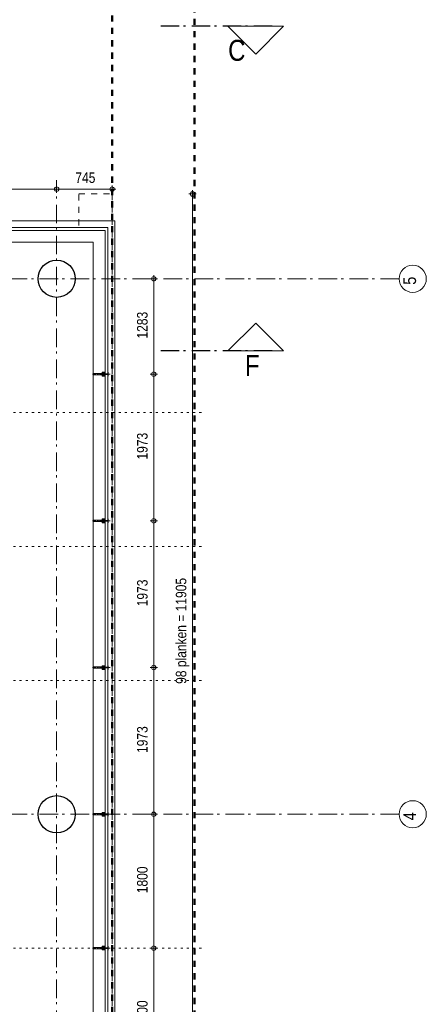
# Model space of a CAD drawing. Header units: millimetres. Extents: x 18442 to 242186, y -49554 to 63508.
# Tile 126 of 175: x 236544 to 242010, y -21714 to -8475. Entities that reach past the tile are written whole.
import ezdxf

# ---------------------------------------------------------------- set-up
doc = ezdxf.new("R2010")
doc.units = ezdxf.units.MM
doc.header["$LTSCALE"] = 400
doc.header["$PDMODE"] = 1
doc.header["$PDSIZE"] = 15
for name, pattern in [('STYLE_01', [0.416641, 0.208282, -0.208359]), ('STYLE_05', [0.208282, 0.069427, -0.138855]), ('STYLE_06', [1.041641, 0.625, -0.208282, 0.069427, -0.138931]), ('STYLE_15', [0.240945, 0.11811, -0.059055, 0.004724, -0.059055]), ('STYLE_16', [0.177165, 0.11811, -0.059055])]:
    doc.linetypes.add(name, pattern=pattern)
for name, color, linetype, lineweight in [('1800_GRID', 9, 'STYLE_01', 9), ('Binnenkozijnen', 140, 'Continuous', 15), ('Buitenkozijnen', 140, 'Continuous', 15), ('Dimension-Buitengevel', 92, 'Continuous', 25), ('mat-beton (ihwg)', 5, 'Continuous', 25), ('None', 7, 'Continuous', 9)]:
    doc.layers.add(name, color=color, linetype=linetype, lineweight=lineweight)
doc.styles.add('Abadi MT Condensed Light', font='txt', dxfattribs={"height": 176.388889})
doc.styles.add('Arial Narrow', font='ARIALN.TTF', dxfattribs={"height": 211.666667})

# ---------------------------------------------------------------- blocks, each defined once
blk = doc.blocks.new('Kolom O 500')
at = {"layer": 'mat-beton (ihwg)', "lineweight": 25}
blk.add_circle((0, 0), 250, dxfattribs=at)
blk = doc.blocks.new('*U437')
at = {"layer": 'None', "color": 7, "rotation": 90}
blk.add_blockref('Kolom O 500', (57646, -12910), dxfattribs=at)
blk = doc.blocks.new('*U1629')
at = {"layer": 'Dimension-Buitengevel', "color": 43, "insert": (57897, -4280), "char_height": 141.1, "attachment_point": 1, "style": 'Abadi MT Condensed Light'}
blk.add_mtext('745', dxfattribs=at)
blk = doc.blocks.new('*U1630')
at = {"layer": 'Dimension-Buitengevel', "color": 43, "insert": (58727, -6514), "char_height": 141.1, "attachment_point": 1, "rotation": 90, "style": 'Abadi MT Condensed Light'}
blk.add_mtext('1283', dxfattribs=at)
blk = doc.blocks.new('*U1631')
at = {"layer": 'Dimension-Buitengevel', "color": 43, "insert": (58727, -8141), "char_height": 141.1, "attachment_point": 1, "rotation": 90, "style": 'Abadi MT Condensed Light'}
blk.add_mtext('1973', dxfattribs=at)
blk = doc.blocks.new('*U1632')
at = {"layer": 'Dimension-Buitengevel', "color": 43, "insert": (58727, -10114), "char_height": 141.1, "attachment_point": 1, "rotation": 90, "style": 'Abadi MT Condensed Light'}
blk.add_mtext('1973', dxfattribs=at)
blk = doc.blocks.new('*U1633')
at = {"layer": 'Dimension-Buitengevel', "color": 43, "insert": (58727, -12086), "char_height": 141.1, "attachment_point": 1, "rotation": 90, "style": 'Abadi MT Condensed Light'}
blk.add_mtext('1973', dxfattribs=at)
blk = doc.blocks.new('*U1634')
at = {"layer": 'Dimension-Buitengevel', "color": 43, "insert": (58727, -13972), "char_height": 141.1, "attachment_point": 1, "rotation": 90, "style": 'Abadi MT Condensed Light'}
blk.add_mtext('1800', dxfattribs=at)
blk = doc.blocks.new('*U1717')
at = {"layer": 'Dimension-Buitengevel', "color": 43, "insert": (58727, -15772), "char_height": 141.1, "attachment_point": 1, "rotation": 90, "style": 'Abadi MT Condensed Light'}
blk.add_mtext('1800', dxfattribs=at)
blk = doc.blocks.new('*U1206')
at = {"layer": 'None', "color": 8, "lineweight": 5, "flags": 128}
for points in [[(-5, -154), (-5, -154, 0.414214), (-5, -155), (-5, -173), (-5, -173, 0.414214), (-5, -173), (-4, -173), (-4, -173, 0.414214), (-3, -173), (-3, -173, 0.414214), (-4, -172), (-4, -172), (-4, -169), (-4, -169, -0.414214), (-4, -168), (-3, -168), (-3, -168, 0.221695), (-2, -168), (-1, -167), (-1, -167, -0.466308), (1, -167), (2, -168), (2, -168, 0.221695), (3, -168), (4, -168), (4, -168, -0.414214), (5, -169), (5, -172), (4, -172), (4, -172, 0.414214), (4, -173), (4, -173, 0.414214), (4, -173), (5, -173), (5, -173, 0.414214), (6, -173), (6, -155), (6, -155, 0.414214), (5, -154), (5, -154), (5, -155), (5, -155, -0.414214), (4, -155), (4, -155), (4, -155, -0.414214), (3, -155), (3, -151), (3, -151, -0.414214), (4, -150), (4, -150), (4, -150, -0.414214), (5, -150), (5, -151), (5, -151), (5, -151, 0.414214), (6, -150), (6, -138), (6, -138, 0.351868), (5, -137), (5, -137, 0.351868), (5, -137), (4, -139), (4, -139, 0.314902), (4, -139), (4, -140), (4, -140, -0.198912), (5, -140), (5, -140), (5, -140, -0.198912), (4, -140), (4, -141), (4, -141, 0.414214), (4, -141), (4, -141), (4, -141, -0.198912), (5, -141), (5, -142), (5, -142, -0.198912), (4, -142), (4, -142), (4, -142, 0.414214), (4, -142), (4, -143), (4, -143, -0.198912), (5, -143), (5, -143), (5, -143, -0.087489), (5, -143), (4, -144), (4, -149), (4, -149, -0.414214), (4, -149), (-4, -149), (-4, -149, -0.414214), (-4, -149), (-4, -144), (-4, -143), (-4, -143, -0.087489), (-4, -143), (-4, -143), (-4, -143, -0.198912), (-4, -143), (-4, -142), (-4, -142, 0.414214), (-4, -142), (-4, -142), (-4, -142, -0.198912), (-4, -142), (-4, -141), (-4, -141, -0.198912), (-4, -141), (-4, -141), (-4, -141, 0.414214), (-4, -141), (-4, -140), (-4, -140, -0.198912), (-4, -140), (-4, -140), (-4, -140, -0.198912), (-4, -140), (-4, -139), (-4, -139, 0.314902), (-4, -139), (-5, -137), (-5, -137, 0.351868), (-5, -137), (-5, -137, 0.351868), (-5, -138), (-5, -150), (-5, -150, 0.414214), (-5, -151), (-5, -151), (-5, -150), (-5, -150, -0.414214), (-4, -150), (-4, -150), (-4, -150, -0.414214), (-3, -151), (-3, -155), (-3, -155, -0.414214), (-4, -155), (-4, -155), (-4, -155, -0.414214), (-5, -155), (-5, -154)], [(-4, -162, -0.414214), (-4, -161), (-3, -161), (-3, -161, 0.414214), (-2, -161), (-2, -160), (-2, -160, 0.414214), (-3, -160), (-4, -160), (-4, -160, -0.414214), (-4, -160), (-4, -157), (-4, -157, -0.414214), (-4, -156), (4, -156), (4, -156, -0.414214), (5, -157), (5, -160), (5, -160, -0.414214), (4, -160), (3, -160), (3, -160, 0.414214), (3, -160), (3, -161), (3, -161, 0.414214), (3, -161), (4, -161), (4, -161, -0.414214), (5, -162), (5, -167), (5, -167, -0.414214), (4, -167), (3, -167), (3, -167, -0.221695), (3, -167), (2, -166), (2, -166, 0.466308), (-2, -166), (-3, -167), (-3, -167, -0.221695), (-3, -167), (-4, -167), (-4, -167, -0.414214), (-4, -167), (-4, -162)], [(-2, -150, 0.414214), (-2, -150), (-2, -155), (-2, -155, 0.414214), (-2, -155), (2, -155), (2, -155, 0.414214), (2, -155), (2, -150), (2, -150, 0.414214), (2, -150), (-2, -150)]]:
    blk.add_lwpolyline(points, format="xyb", close=True, dxfattribs=at)
blk = doc.blocks.new('*U1207')
at = {"layer": 'None', "color": 8, "lineweight": 5, "flags": 128}
for points in [[(-13, -183), (-13, -182), (-14, -181), (-14, -181, 0.36397), (-15, -181), (-15, -181), (-15, -182), (-15, -182, -0.36397), (-16, -182), (-16, -182), (-16, -181), (-16, -181, 0.36397), (-17, -181), (-17, -181), (-17, -182), (-17, -182, -0.36397), (-18, -182), (-18, -182), (-18, -181), (-18, -181, 0.36397), (-18, -181), (-18, -181), (-19, -182), (-19, -182, -0.36397), (-19, -182), (-19, -182), (-20, -181), (-20, -181, 0.36397), (-20, -181), (-20, -181), (-21, -182), (-21, -182, -0.36397), (-21, -182), (-21, -182), (-22, -181), (-22, -181, 0.36397), (-22, -181), (-22, -181), (-22, -181), (-23, -181), (-23, -181), (-23, -181, 0.36397), (-24, -181), (-24, -181), (-24, -181), (-24, -181), (-24, -181, -0.267949), (-25, -181), (-25, -181), (-25, -181), (-25, -181, 0.339454), (-25, -181), (-25, -181, 0.339454), (-25, -181), (-25, -181), (-25, -184), (-25, -184, 0.414214), (-25, -185), (-25, -185), (-24, -185), (-24, -185, 0.414214), (-24, -184), (-24, -184), (-24, -183), (-24, -183, 0.236068), (-24, -182), (-24, -182), (-24, -182, -0.548276), (-24, -182), (-24, -182, -0.548276), (-24, -182), (-24, -182), (-24, -182, 0.250388), (-24, -182), (-24, -182), (-23, -182), (-23, -182, -0.414214), (-22, -183), (-22, -183), (-22, -183), (-22, -183, 0.414214), (-22, -184), (-22, -184), (-22, -184), (-22, -184, 0.131652), (-22, -184), (-22, -184), (-20, -183), (-13, -183)], [(-6, -181), (-6, -181, -0.388879), (-9, -183), (-9, -183), (-20, -183), (-22, -184), (-23, -184), (-23, -183), (-24, -183), (-24, -185), (24, -185), (24, -183), (23, -183), (23, -184), (22, -184), (20, -183), (9, -183), (9, -183, -0.388879), (6, -181), (6, -181), (5, -173), (3, -173), (3, -171), (-2, -171), (-2, -173), (-5, -173), (-6, -181)], [(14, -183), (14, -182), (15, -181), (15, -181, -0.36397), (15, -181), (15, -181), (15, -182), (15, -182, 0.36397), (16, -182), (16, -182), (16, -181), (16, -181, -0.36397), (17, -181), (17, -181), (17, -182), (17, -182, 0.36397), (18, -182), (18, -182), (18, -181), (18, -181, -0.36397), (19, -181), (19, -181), (19, -182), (19, -182, 0.36397), (19, -182), (19, -182), (20, -181), (20, -181, -0.36397), (20, -181), (20, -181), (21, -182), (21, -182, 0.36397), (21, -182), (21, -182), (22, -181), (22, -181, -0.36397), (22, -181), (22, -181), (22, -181), (23, -181), (24, -181), (24, -181, -0.36397), (24, -181), (24, -181), (24, -181), (25, -181), (25, -181, 0.267949), (25, -181), (25, -181), (25, -181), (25, -181, -0.339454), (25, -181), (25, -181, -0.339454), (26, -181), (26, -181), (26, -184), (26, -184, -0.414214), (25, -185), (25, -185), (24, -185), (24, -185, -0.414214), (24, -184), (24, -184), (24, -183), (24, -183, -0.236068), (24, -182), (24, -182), (24, -182, 0.548276), (24, -182), (24, -182, 0.548276), (24, -182), (24, -182), (24, -182, -0.250388), (24, -182), (24, -182), (23, -182), (23, -182, 0.414214), (23, -183), (23, -183), (23, -183), (23, -183, -0.414214), (22, -184), (22, -184), (22, -184), (22, -184, -0.131652), (22, -184), (22, -184), (21, -183), (14, -183)]]:
    blk.add_lwpolyline(points, format="xyb", close=True, dxfattribs=at)
blk = doc.blocks.new('verticale stijl 150x50 UV')
at = {"layer": 'None', "color": 8, "linetype": 'STYLE_15', "lineweight": 5}
blk.add_line((0, -216), (0, 35), dxfattribs=at)
at = {"layer": 'None', "color": 8, "lineweight": 5}
for p, q in [((-22, -127), (-22, -127)), ((-22, -128), (-22, -128)), ((-22, -129), (-22, -129)), ((-22, -129), (-22, -129)), ((-22, -130), (-22, -130)), ((-22, -131), (-22, -131)), ((-22, -132), (-22, -132)), ((-21, -126), (-21, -126)), ((-21, -129), (-21, -129)), ((-21, -130), (-21, -130)), ((-21, -131), (-21, -131)), ((-21, -131), (-21, -131)), ((-21, -132), (-21, -132)), ((-20, -126), (-20, -126)), ((-20, -130), (-20, -130)), ((-20, -131), (-20, -131)), ((-20, -132), (-20, -132)), ((-19, -126), (-19, -126)), ((-19, -127), (-19, -127)), ((-19, -129), (-19, -129)), ((-19, -130), (-19, -130)), ((-19, -131), (-19, -131)), ((-19, -131), (-19, -131)), ((-19, -132), (-19, -132)), ((-18, -128), (-18, -128)), ((-18, -129), (-18, -129)), ((-18, -129), (-18, -129)), ((-26, -143), (-26, -143)), ((-26, -144), (-26, -144)), ((-25, -133), (-25, -133)), ((-25, -134), (-25, -134)), ((-25, -135), (-25, -135)), ((-25, -136), (-25, -136)), ((-25, -137), (-25, -137)), ((-25, -137), (-25, -137)), ((-25, -138), (-25, -138)), ((-25, -139), (-25, -139)), ((-25, -140), (-25, -140)), ((-25, -141), (-25, -141)), ((-25, -142), (-25, -142)), ((-25, -142), (-25, -142)), ((-25, -143), (-25, -143)), ((-25, -145), (-25, -145)), ((-24, -133), (-24, -133)), ((-24, -134), (-24, -134)), ((-24, -135), (-24, -135)), ((-24, -135), (-24, -135)), ((-24, -136), (-24, -136)), ((-24, -137), (-24, -137)), ((-24, -138), (-24, -138)), ((-24, -139), (-24, -139)), ((-24, -139), (-24, -139)), ((-24, -140), (-24, -140)), ((-24, -141), (-24, -141)), ((-24, -142), (-24, -142)), ((-24, -143), (-24, -143)), ((-24, -144), (-24, -144)), ((-23, -133), (-23, -133)), ((-23, -134), (-23, -134)), ((-23, -135), (-23, -135)), ((-23, -136), (-23, -136)), ((-23, -137), (-23, -137)), ((-23, -137), (-23, -137)), ((-23, -138), (-23, -138)), ((-23, -139), (-23, -139)), ((-23, -140), (-23, -140)), ((-23, -141), (-23, -141)), ((-23, -142), (-23, -142)), ((-23, -145), (-23, -145)), ((-22, -133), (-22, -133)), ((-22, -133), (-22, -133)), ((-22, -133), (-22, -133)), ((-22, -134), (-22, -134)), ((-22, -134), (-22, -134)), ((-22, -135), (-22, -135)), ((-22, -135), (-22, -135)), ((-22, -140), (-22, -140)), ((-22, -140), (-22, -140)), ((-22, -141), (-22, -141)), ((-22, -141), (-22, -141)), ((-22, -142), (-22, -142)), ((-22, -144), (-22, -144)), ((-22, -145), (-22, -145)), ((-21, -133), (-21, -133)), ((-21, -134), (-21, -134)), ((-21, -135), (-21, -135)), ((-21, -135), (-21, -135)), ((-21, -136), (-21, -136)), ((-21, -137), (-21, -137)), ((-21, -138), (-21, -138)), ((-21, -139), (-21, -139)), ((-21, -139), (-21, -139)), ((-21, -140), (-21, -140)), ((-21, -141), (-21, -141)), ((-21, -144), (-21, -144)), ((-20, -133), (-20, -133)), ((-20, -133), (-20, -133)), ((-20, -134), (-20, -134)), ((-20, -135), (-20, -135)), ((-20, -136), (-20, -136)), ((-20, -137), (-20, -137)), ((-20, -137), (-20, -137)), ((-20, -138), (-20, -138)), ((-20, -139), (-20, -139)), ((-20, -140), (-20, -140)), ((-20, -141), (-20, -141)), ((-20, -142), (-20, -142)), ((-20, -142), (-20, -142)), ((-20, -143), (-20, -143)), ((-20, -144), (-20, -144)), ((-19, -133), (-19, -133)), ((-19, -134), (-19, -134)), ((-19, -135), (-19, -135)), ((-19, -140), (-19, -140)), ((-19, -141), (-19, -141)), ((-19, -142), (-19, -142)), ((-18, -133), (-18, -133)), ((-18, -134), (-18, -134)), ((-18, -135), (-18, -135)), ((-18, -140), (-18, -140)), ((-18, -141), (-18, -141)), ((-18, -142), (-18, -142)), ((-18, -142), (-18, -142)), ((-17, -133), (-17, -133)), ((-17, -133), (-17, -133)), ((-17, -134), (-17, -134)), ((-17, -134), (-17, -134)), ((-17, -135), (-17, -135)), ((-17, -135), (-17, -135)), ((-17, -135), (-17, -135)), ((-17, -136), (-17, -136)), ((-17, -136), (-17, -136)), ((-17, -137), (-17, -137)), ((-17, -137), (-17, -137)), ((-17, -137), (-17, -137)), ((-17, -138), (-17, -138)), ((-17, -138), (-17, -138)), ((-17, -139), (-17, -139)), ((-17, -139), (-17, -139)), ((-17, -139), (-17, -139)), ((-17, -140), (-17, -140)), ((-17, -140), (-17, -140)), ((-17, -141), (-17, -141)), ((-17, -141), (-17, -141)), ((-17, -142), (-17, -142)), ((-17, -142), (-17, -142)), ((-17, -142), (-17, -142)), ((-17, -143), (-17, -143)), ((-17, -143), (-17, -143)), ((-16, -141), (-16, -141)), ((-16, -142), (-16, -142)), ((-16, -143), (-16, -143)), ((-16, -144), (-16, -144)), ((-15, -142), (-15, -142)), ((-15, -143), (-15, -143)), ((-15, -144), (-15, -144)), ((-15, -145), (-15, -145)), ((-14, -142), (-14, -142)), ((-14, -143), (-14, -143)), ((-14, -144), (-14, -144)), ((-14, -144), (-14, -144)), ((-13, -143), (-13, -143)), ((-13, -144), (-13, -144))]:
    blk.add_line(p, q, dxfattribs=at)
at = {"layer": 'None', "color": 8, "linetype": 'STYLE_16', "lineweight": 5}
for p, q in [((-2, -155), (0, -154)), ((-2, -157), (-2, -155)), ((-1, -157), (-1, -155)), ((-1, -157), (-1, -155)), ((2, -155), (0, -154)), ((1, -157), (1, -155)), ((2, -157), (2, -155)), ((2, -157), (2, -155))]:
    blk.add_line(p, q, dxfattribs=at)
at = {"layer": 'None', "color": 8, "linetype": 'Continuous', "lineweight": 5, "flags": 128}
for points in [[(-10, 15), (10, 15), (10, -105), (25, -105), (25, -117), (-25, -117), (-25, -105), (-10, -105)], [(-8, 13), (-8, -105), (8, -105), (8, 13)], [(8, -107), (-8, -107), (-23, -107), (-23, -115), (23, -115), (23, -107)]]:
    blk.add_lwpolyline(points, close=True, dxfattribs=at)
at = {"layer": 'None', "color": 8, "lineweight": 5, "flags": 128}
for points in [[(-15, -145), (-15, -145, 0.390793), (-13, -144), (-13, -144, 0.390793), (-14, -142), (-14, -142, -0.352623), (-16, -140), (-16, -133), (-16, -133, 0.414214), (-16, -133), (-18, -133), (-18, -133), (-18, -133, -0.520293), (-18, -133), (-18, -130), (-18, -130), (-18, -128), (-18, -128, -0.577863), (-18, -128), (-18, -128), (-18, -128, 0.366605), (-18, -127), (-18, -127, 0.366605), (-18, -127), (-18, -127, -0.130834), (-19, -126), (-19, -126, 0.439074), (-21, -126), (-21, -126, -0.133252), (-22, -127), (-22, -127, 0.366605), (-22, -127), (-22, -127, 0.366605), (-22, -128), (-22, -128), (-22, -128, -0.577455), (-22, -128), (-22, -130), (-22, -130), (-22, -133), (-22, -133, -0.52048), (-22, -133), (-22, -133), (-25, -133), (-25, -133, 0.414214), (-25, -133), (-25, -141), (-25, -141, -0.255976), (-26, -143), (-26, -143, 0.749676), (-25, -145), (-21, -145), (-21, -145, 0.414214), (-19, -143), (-19, -143, -0.402808), (-19, -142), (-19, -142, -0.402808), (-18, -143), (-18, -143, 0.233259), (-18, -143), (-15, -144), (-15, -144, -0.419014), (-15, -144), (-15, -144, -0.419014), (-15, -144), (-16, -144), (-16, -144, 0.414214), (-16, -144), (-16, -144, 0.414214), (-16, -145)], [(25, -133), (25, -117), (23, -117), (-23, -117), (-25, -117), (-25, -133), (-22, -133), (-22, -128), (-23, -128), (-23, -127), (-22, -127), (-22, -125), (-22, -124), (-22, -120), (-22, -120, -0.414214), (-20, -119), (-20, -119), (-20, -119, -0.414214), (-18, -120), (-18, -124), (-18, -125), (-18, -127), (-18, -127), (-18, -128), (-18, -128), (-18, -133), (-16, -133), (-16, -120), (-16, -120, -0.414214), (-15, -119), (-15, -119), (-7, -119), (-7, -119, -0.414214), (-5, -120), (-5, -137), (-4, -137), (-4, -140), (-4, -140), (-4, -140), (-4, -141), (-4, -141), (-4, -142), (-4, -142), (-4, -143), (-4, -144), (-4, -149), (-2, -149), (-2, -138), (-2, -138, -0.414214), (0, -136), (0, -136), (0, -136, -0.414214), (2, -138), (2, -149), (4, -149), (4, -144), (4, -143), (4, -142), (4, -142), (4, -141), (4, -141), (4, -140), (4, -140), (4, -140), (4, -137), (5, -137), (5, -120), (5, -120, -0.414214), (7, -119), (7, -119), (15, -119), (15, -119, -0.414214), (16, -120), (16, -133), (18, -133), (18, -128), (18, -128), (18, -127), (18, -127), (18, -125), (18, -124), (18, -120), (18, -120, -0.414214), (20, -119), (20, -119), (20, -119, -0.414214), (22, -120), (22, -124), (22, -125), (22, -127), (23, -127), (23, -128), (22, -128), (22, -133)], [(-21, -128, -0.29188), (-21, -127), (-20, -127), (-20, -127, -0.344328), (-20, -127), (-19, -127), (-19, -127, -0.29188), (-19, -128), (-19, -130), (-19, -130, -0.348796), (-20, -130), (-20, -130, -0.348796), (-21, -130), (-21, -128)], [(15, -145), (15, -145, -0.390793), (13, -144), (13, -144, -0.390793), (14, -142), (14, -142, 0.352623), (16, -140), (16, -133), (16, -133, -0.414214), (16, -133), (18, -133), (18, -133), (18, -133, 0.520293), (18, -133), (18, -130), (18, -130), (18, -128), (18, -128, 0.577863), (18, -128), (18, -128), (18, -128, -0.366605), (18, -127), (18, -127, -0.366605), (18, -127), (18, -127, 0.130834), (19, -126), (19, -126, -0.439074), (21, -126), (21, -126, 0.133252), (22, -127), (22, -127, -0.366605), (22, -127), (22, -127, -0.366605), (22, -128), (22, -128), (22, -128, 0.577455), (22, -128), (22, -130), (22, -130), (22, -133), (22, -133, 0.52048), (22, -133), (22, -133), (25, -133), (25, -133, -0.414214), (25, -133), (25, -141), (25, -141, 0.255976), (26, -143), (26, -143, -0.749676), (25, -145), (21, -145), (21, -145, -0.414214), (19, -143), (19, -143, 0.402808), (19, -142), (19, -142, 0.402808), (18, -143), (18, -143, -0.233259), (18, -143), (15, -144), (15, -144, 0.419014), (15, -144), (15, -144, 0.419014), (15, -144), (16, -144), (16, -144, -0.414214), (16, -144), (16, -144, -0.414214), (16, -145)], [(21, -128, 0.29188), (21, -127), (20, -127), (20, -127, 0.344328), (20, -127), (19, -127), (19, -127, 0.29188), (19, -128), (19, -130), (19, -130, 0.348796), (20, -130), (20, -130, 0.348796), (21, -130), (21, -128)], [(-23, -142), (-23, -142, 0.418874), (-24, -142), (-24, -142, -0.396568), (-25, -143), (-25, -143, 0.437017), (-26, -144), (-26, -144, 0.437017), (-25, -144), (-22, -144), (-22, -144, 0.263556), (-20, -143), (-20, -143, 0.552342), (-21, -142)], [(-23, -136), (-23, -136, -0.414214), (-22, -135), (-22, -135, -0.414214), (-21, -136), (-21, -139), (-21, -139, -0.414214), (-22, -140), (-22, -140, -0.414214), (-23, -139)], [(-19, -140, -0.414214), (-20, -139), (-20, -136), (-20, -136, -0.414214), (-19, -135), (-19, -135, -0.414214), (-18, -136), (-18, -139), (-18, -139, -0.414214), (-19, -140)], [(0, -157), (0, -157, -0.163834), (-4, -156), (-4, -156), (-4, -156, -0.234469), (-5, -155), (-5, -155), (-5, -154), (5, -154), (5, -155), (5, -155, -0.234469), (4, -156), (4, -156), (4, -156, -0.163834), (0, -157), (0, -157)], [(19, -140, 0.414214), (20, -139), (20, -136), (20, -136, 0.414214), (19, -135), (19, -135, 0.414214), (18, -136), (18, -139), (18, -139, 0.414214), (19, -140)], [(23, -142), (23, -142, -0.418874), (24, -142), (24, -142, 0.396568), (25, -143), (25, -143, -0.437017), (26, -144), (26, -144, -0.437017), (25, -144), (22, -144), (22, -144, -0.263556), (20, -143), (20, -143, -0.552342), (21, -142)], [(23, -136), (23, -136, 0.414214), (22, -135), (22, -135, 0.414214), (21, -136), (21, -139), (21, -139, 0.414214), (22, -140), (22, -140, 0.414214), (23, -139)]]:
    blk.add_lwpolyline(points, format="xyb", close=True, dxfattribs=at)
blk.add_lwpolyline([(4, -119), (4, -134), (-4, -134), (-4, -119)], close=True, dxfattribs=at)
at = {"layer": 'None', "color": 8, "linetype": 'STYLE_16', "lineweight": 5}
for centre, radius, start, end in [((-2, -158), 3.38, 79.3357, 100.6643), ((0, -163), 8.16, 82.9585, 97.0415), ((0, -160), 3.5, 73.4149, 106.5851), ((2, -158), 3.38, 79.3357, 100.6643)]:
    blk.add_arc(centre, radius, start, end, dxfattribs=at)
at = {"layer": 'None', "color": 7}
for name in ['*U1207', '*U1206']:
    blk.add_blockref(name, (0, 0), dxfattribs=at)
blk = doc.blocks.new('*U2085')
at = {"layer": 'Dimension-Buitengevel', "color": 43, "insert": (59248, -11157), "char_height": 141.11, "attachment_point": 1, "rotation": 90, "style": 'Abadi MT Condensed Light'}
blk.add_mtext('98 planken = 11905', dxfattribs=at)
blk = doc.blocks.new('*U2427')
at = {"layer": '1800_GRID', "color": 43, "linetype": 'STYLE_05', "lineweight": 9}
blk.add_line((59591, -14710), (29270, -14710), dxfattribs=at)
blk = doc.blocks.new('*U2428')
at = {"layer": '1800_GRID', "color": 43, "linetype": 'STYLE_05', "lineweight": 9}
for p, q in [((59591, -7510), (29270, -7510)), ((59591, -9310), (29270, -9310)), ((59591, -11110), (29270, -11110))]:
    blk.add_line(p, q, dxfattribs=at)
blk = doc.blocks.new('*U2429')
at = {"layer": '1800_GRID', "color": 7}
for name in ['*U2428', '*U2427']:
    blk.add_blockref(name, (0, 0), dxfattribs=at)
blk = doc.blocks.new('*U2434')
at = {"layer": '1800_GRID', "color": 43, "linetype": 'STYLE_05', "lineweight": 9}
for p, q in [((59591, -7510), (29270, -7510)), ((59591, -9310), (29270, -9310)), ((59591, -11110), (29270, -11110)), ((59591, -14710), (29270, -14710))]:
    blk.add_line(p, q, dxfattribs=at)
at = {"layer": '1800_GRID', "color": 43, "linetype": 'Continuous', "lineweight": 5}
blk.add_point((59591, -7510), dxfattribs=at)

msp = doc.modelspace()

# ---------------------------------------------------------------- linework, layer by layer
at = {"layer": '1800_GRID', "color": 6, "linetype": 'STYLE_01', "lineweight": 50}
msp.add_lwpolyline([(237785.7849, 37701.61885), (238894.72553, 37701.61885), (238894.72553, -45998.38115), (237785.7849, -45998.38115)], close=True, dxfattribs=at)
at = {"layer": 'Buitenkozijnen', "color": 43, "linetype": 'Continuous', "lineweight": 9}
for p, q in [((231096.01954, -11177.93807), (237821.22797, -11177.93807)), ((237821.22797, -11177.93807), (237821.22797, -24583.18115)), ((231061.0188, -11468.38115), (237530.78483, -11468.38115)), ((237530.78483, -11468.38115), (237530.78483, -24562.48115))]:
    msp.add_line(p, q, dxfattribs=at)
at = {"layer": 'Buitenkozijnen', "color": 140, "linetype": 'Continuous', "lineweight": 15}
for p, q in [((237730.78499, -11268.38115), (231060.7849, -11268.38115)), ((237690.78499, -11308.38115), (231060.7849, -11308.38115)), ((237690.78499, -24545.12178), (237690.78499, -11308.38115)), ((237730.78499, -24545.12178), (237730.78499, -11268.38115))]:
    msp.add_line(p, q, dxfattribs=at)
at = {"layer": 'Dimension-Buitengevel', "color": 43, "linetype": 'Continuous', "lineweight": 9}
for p, q in [((237040.7849, -10803.10916), (237040.7849, -10703.10916)), ((237040.7849, -10803.10916), (237040.7849, -10703.10916)), ((237785.78791, -10803.10916), (237785.78791, -10703.10916)), ((235224.19613, -10753.10916), (237040.7849, -10753.10916)), ((236990.7849, -10753.10916), (237040.7849, -10753.10916)), ((237040.7849, -10753.10916), (237785.78791, -10753.10916)), ((237040.7849, -10753.10916), (237090.7849, -10753.10916)), ((237785.78791, -10753.10916), (237835.78791, -10753.10916)), ((238816.93635, -10818.38108), (238916.93635, -10818.38108)), ((238866.93635, -10768.38108), (238866.93635, -10818.38108)), ((238866.93635, -10818.38108), (238866.93635, -22723.58115)), ((238346.0569, -11908.38115), (238346.0569, -11958.38115)), ((238296.0569, -11958.38115), (238396.0569, -11958.38115)), ((238346.0569, -11958.38115), (238346.0569, -13240.88115)), ((238346.0569, -13190.88115), (238346.0569, -13240.88115)), ((238296.0569, -13240.88115), (238396.0569, -13240.88115)), ((238296.0569, -13240.88115), (238396.0569, -13240.88115)), ((238346.0569, -13240.88115), (238346.0569, -13290.88115)), ((238346.0569, -13240.88115), (238346.0569, -15213.38115)), ((238296.0569, -15213.38115), (238396.0569, -15213.38115)), ((238296.0569, -15213.38115), (238396.0569, -15213.38115)), ((238346.0569, -15163.38115), (238346.0569, -15213.38115)), ((238346.0569, -15213.38115), (238346.0569, -15263.38115)), ((238346.0569, -15213.38115), (238346.0569, -17185.88115)), ((238296.0569, -17185.88115), (238396.0569, -17185.88115)), ((238296.0569, -17185.88115), (238396.0569, -17185.88115)), ((238346.0569, -17135.88115), (238346.0569, -17185.88115)), ((238346.0569, -17185.88115), (238346.0569, -17235.88115)), ((238346.0569, -17185.88115), (238346.0569, -19158.48115)), ((238296.0569, -19158.38115), (238396.0569, -19158.38115)), ((238296.0569, -19158.48115), (238396.0569, -19158.48115)), ((238346.0569, -19108.38115), (238346.0569, -19158.38115)), ((238346.0569, -19158.38115), (238346.0569, -20958.38115)), ((238346.0569, -19158.48115), (238346.0569, -19208.48115)), ((238346.0569, -20908.38115), (238346.0569, -20958.38115)), ((238296.0569, -20958.38115), (238396.0569, -20958.38115)), ((238296.0569, -20958.38115), (238396.0569, -20958.38115)), ((238346.0569, -20958.38115), (238346.0569, -21008.38115)), ((238346.0569, -20958.38115), (238346.0569, -22758.38115))]:
    msp.add_line(p, q, dxfattribs=at)
at = {"layer": 'Dimension-Buitengevel', "color": 43, "lineweight": 9}
for centre in [(237040.7849, -10753.10916), (237040.7849, -10753.10916), (237785.78791, -10753.10916), (238866.93635, -10818.38108), (238346.0569, -11958.38115), (238346.0569, -13240.88115), (238346.0569, -13240.88115), (238346.0569, -15213.38115), (238346.0569, -15213.38115), (238346.0569, -17185.88115), (238346.0569, -17185.88115), (238346.0569, -19158.38115), (238346.0569, -19158.48115), (238346.0569, -20958.38115), (238346.0569, -20958.38115)]:
    msp.add_circle(centre, 29.99817, dxfattribs=at)
at = {"layer": 'None', "color": 92, "linetype": 'STYLE_06', "lineweight": 25}
for p, q in [((239939.9099, -8561.86587), (238439.9099, -8561.86587)), ((239939.9099, -12929.07837), (238439.9099, -12929.07837))]:
    msp.add_line(p, q, dxfattribs=at)
at = {"layer": 'None', "color": 43, "linetype": 'STYLE_06', "lineweight": 9}
for p, q in [((237040.7849, -42878.38115), (237040.7849, -10632.74729)), ((241644.72553, -11958.38115), (207924.8249, -11958.38115)), ((241644.72553, -19158.38115), (207924.8249, -19158.38115))]:
    msp.add_line(p, q, dxfattribs=at)
at = {"layer": 'None', "color": 140, "linetype": 'Continuous', "lineweight": 15, "flags": 128}
for points in [[(240091.20509, -8561.86587), (239341.20509, -8561.86587), (239716.20509, -8936.86587)], [(240091.20509, -12929.07837), (239341.20509, -12929.07837), (239716.20509, -12554.07837)]]:
    msp.add_lwpolyline(points, close=True, dxfattribs=at)
at = {"layer": 'None', "color": 0, "linetype": 'STYLE_01', "lineweight": 15}
msp.add_lwpolyline([(237336.79163, -11240.31123), (237336.79163, -10818.38115), (237785.7849, -10818.38115), (237786.16214, -24586.88115)], dxfattribs=at)
at = {"layer": 'None', "color": 43, "linetype": 'Continuous', "lineweight": 9}
for centre in [(241827.33195, -11958.38115), (241827.33195, -19158.38115)]:
    msp.add_circle(centre, 182.60642, dxfattribs=at)

# ---------------------------------------------------------------- block references
at = {"layer": '1800_GRID', "color": 7}
for name in ['*U2434', '*U2429']:
    msp.add_blockref(name, (179394.72553, -6248.38115), dxfattribs=at)
at = {"layer": 'Buitenkozijnen', "color": 7, "rotation": 270}
msp.add_blockref('Kolom O 500', (237040.7849, -11958.38115), dxfattribs=at)
at = {"layer": 'Buitenkozijnen', "color": 7, "xscale": -1, "rotation": 90.00000000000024}
for p in [(237546.16083, -13240.86905), (237546.16083, -15213.36905), (237546.16083, -17185.86905), (237546.16083, -19158.36946), (237546.16083, -20958.36946)]:
    msp.add_blockref('verticale stijl 150x50 UV', p, dxfattribs=at)
at = {"layer": 'Dimension-Buitengevel', "color": 7}
for name in ['*U1629', '*U1630', '*U1631', '*U2085', '*U1632', '*U1633', '*U1634', '*U1717']:
    msp.add_blockref(name, (179394.72553, -6248.38115), dxfattribs=at)
at = {"layer": 'None', "color": 7}
msp.add_blockref('*U437', (179394.72553, -6248.38115), dxfattribs=at)
at = {"layer": 'None', "color": 7, "rotation": 90}
msp.add_blockref('Kolom O 500', (237040.7849, -19158.38115), dxfattribs=at)

# ---------------------------------------------------------------- texts
at = {"layer": 'Binnenkozijnen', "color": 1, "char_height": 282.22222, "attachment_point": 1, "style": 'Arial Narrow'}
for s, insert in [('C', (239345.85469, -8745.77421)), ('F', (239571.20509, -12982.68393))]:
    msp.add_mtext(s, dxfattribs=dict(at, insert=insert))
at = {"layer": 'None', "color": 43, "char_height": 169.33333, "width": 160.910466, "attachment_point": 1, "rotation": 90, "style": 'Arial Narrow'}
for s, insert in [('5', (241702.44861, -12038.83638)), ('4', (241702.44861, -19238.83638))]:
    msp.add_mtext(s, dxfattribs=dict(at, insert=insert))

doc.saveas('drawing.dxf')
